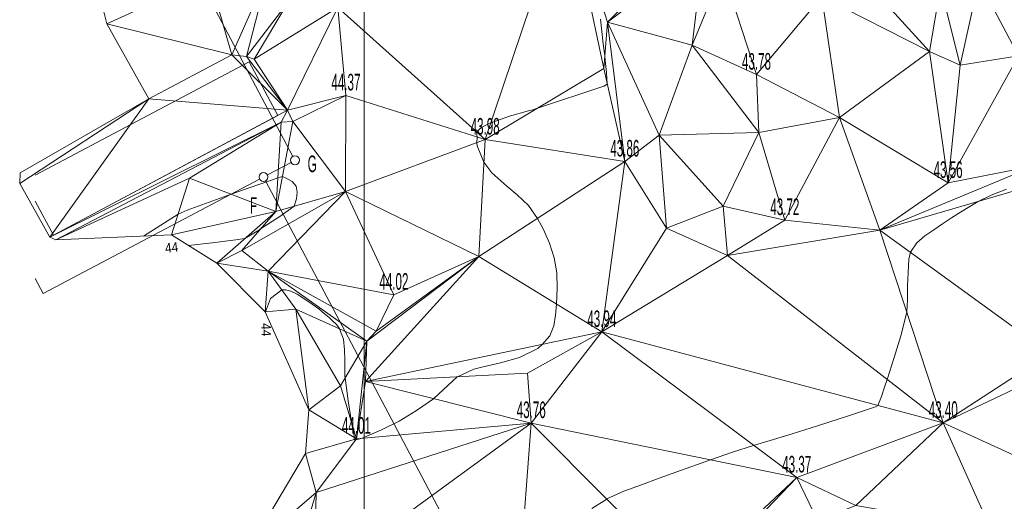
# Model space of a CAD drawing. Extents: x 79271 to 79617, y -3659238 to -3658956.
# Tile 2 of 29: x 79271 to 79354, y -3659144 to -3659104. Entities that reach past the tile are written whole.
import ezdxf
from ezdxf.enums import TextEntityAlignment as Align
from ezdxf.lldxf.tags import DXFTag

# ---------------------------------------------------------------- set-up
doc = ezdxf.new("R2010")
doc.units = 0
for name, color, linetype in [('3dFace', 7, 'Continuous'), ('BUILDING', 7, 'Continuous'), ('CODE', 7, 'Continuous'), ('ELEVATION', 7, 'Continuous'), ('ERF_LINES', 7, 'Continuous'), ('GCONTOUR', 7, 'Continuous'), ('GRID', 7, 'Continuous'), ('MCONTOUR', 7, 'Continuous'), ('POLYLINES', 7, 'Continuous')]:
    doc.layers.add(name, color=color, linetype=linetype)
doc.styles.add('Arial', font='arial.ttf', dxfattribs={"height": 1})
tags = doc.linetypes.add('DOTTED500', pattern=[1.2, 0.7, -0.5]).pattern_tags.tags
tags[6:7] = [DXFTag(74, 4), DXFTag(75, 0), DXFTag(340, '0'), DXFTag(46, 0.0), DXFTag(50, 0.0), DXFTag(44, 0.0), DXFTag(45, 0.0)]
tags[4:5] = [DXFTag(74, 4), DXFTag(75, 0), DXFTag(340, '0'), DXFTag(46, 0.0), DXFTag(50, 0.0), DXFTag(44, 0.0), DXFTag(45, 0.0)]

msp = doc.modelspace()

# ---------------------------------------------------------------- linework, layer by layer
at = {"layer": '3dFace', "color": 142, "linetype": 'Continuous', "lineweight": 0, "transparency": 33554687}
for points in [[(79317.103, -3659093.174, 44.309), (79297.787, -3659102.56, 44.366), (79310.197, -3659113.675, 43.977), (79317.103, -3659093.174, 44.309)], [(79317.103, -3659093.174, 44.309), (79310.197, -3659113.675, 43.977), (79320.186, -3659107.694, 44.029), (79317.103, -3659093.174, 44.309)], [(79317.103, -3659093.174, 44.309), (79320.186, -3659107.694, 44.029), (79320.506, -3659103.784, 43.923), (79317.103, -3659093.174, 44.309)], [(79317.103, -3659093.174, 44.309), (79320.506, -3659103.784, 43.923), (79330.964, -3659093.491, 43.902), (79317.103, -3659093.174, 44.309)], [(79320.506, -3659103.784, 43.923), (79328.603, -3659097.687, 43.937), (79330.964, -3659093.491, 43.902), (79320.506, -3659103.784, 43.923)], [(79320.506, -3659103.784, 43.923), (79327.653, -3659105.723, 43.832), (79328.603, -3659097.687, 43.937), (79320.506, -3659103.784, 43.923)], [(79328.603, -3659097.687, 43.937), (79327.653, -3659105.723, 43.832), (79330.212, -3659099.453, 43.888), (79328.603, -3659097.687, 43.937)], [(79347.638, -3659106.249, 43.651), (79341.172, -3659099.153, 43.734), (79338.573, -3659101.625, 43.821), (79347.638, -3659106.249, 43.651)], [(79341.172, -3659099.153, 43.734), (79347.638, -3659106.249, 43.651), (79348.554, -3659100.778, 43.633), (79341.172, -3659099.153, 43.734)], [(79362.964, -3659099.272, 43.569), (79351.795, -3659100.268, 43.756), (79355.138, -3659106.633, 43.569), (79362.964, -3659099.272, 43.569)], [(79278.318, -3659103.923, 44.365), (79286.956, -3659099.962, 44.329), (79277.954, -3659102.454, 44.558), (79278.318, -3659103.923, 44.365)], [(79288.84, -3659106.526, 44.033), (79286.956, -3659099.962, 44.329), (79278.318, -3659103.923, 44.365), (79288.84, -3659106.526, 44.033)], [(79288.84, -3659106.526, 44.033), (79291.881, -3659099.647, 44.437), (79286.956, -3659099.962, 44.329), (79288.84, -3659106.526, 44.033)], [(79290.074, -3659106.672, 44.221), (79291.881, -3659099.647, 44.437), (79288.84, -3659106.526, 44.033), (79290.074, -3659106.672, 44.221)], [(79290.074, -3659106.672, 44.221), (79293.61, -3659102.1, 44.269), (79291.881, -3659099.647, 44.437), (79290.074, -3659106.672, 44.221)], [(79333.059, -3659108.206, 43.781), (79330.212, -3659099.453, 43.888), (79327.653, -3659105.723, 43.832), (79333.059, -3659108.206, 43.781)], [(79338.573, -3659101.625, 43.821), (79330.212, -3659099.453, 43.888), (79333.059, -3659108.206, 43.781), (79338.573, -3659101.625, 43.821)], [(79348.554, -3659100.778, 43.633), (79347.638, -3659106.249, 43.651), (79350.229, -3659107.412, 43.693), (79348.554, -3659100.778, 43.633)], [(79348.554, -3659100.778, 43.633), (79350.229, -3659107.412, 43.693), (79351.795, -3659100.268, 43.756), (79348.554, -3659100.778, 43.633)], [(79351.795, -3659100.268, 43.756), (79350.229, -3659107.412, 43.693), (79355.138, -3659106.633, 43.569), (79351.795, -3659100.268, 43.756)], [(79340.061, -3659111.819, 43.7), (79338.573, -3659101.625, 43.821), (79333.059, -3659108.206, 43.781), (79340.061, -3659111.819, 43.7)], [(79340.061, -3659111.819, 43.7), (79347.638, -3659106.249, 43.651), (79338.573, -3659101.625, 43.821), (79340.061, -3659111.819, 43.7)], [(79290.731, -3659106.9, 44.399), (79293.61, -3659102.1, 44.269), (79290.074, -3659106.672, 44.221), (79290.731, -3659106.9, 44.399)], [(79290.731, -3659106.9, 44.399), (79297.787, -3659102.56, 44.366), (79293.61, -3659102.1, 44.269), (79290.731, -3659106.9, 44.399)], [(79290.731, -3659106.9, 44.399), (79293.549, -3659111.198, 44.255), (79297.787, -3659102.56, 44.366), (79290.731, -3659106.9, 44.399)], [(79297.787, -3659102.56, 44.366), (79293.549, -3659111.198, 44.255), (79298.464, -3659109.956, 44.37), (79297.787, -3659102.56, 44.366)], [(79310.197, -3659113.675, 43.977), (79297.787, -3659102.56, 44.366), (79298.464, -3659109.956, 44.37), (79310.197, -3659113.675, 43.977)], [(79288.84, -3659106.526, 44.033), (79278.318, -3659103.923, 44.365), (79281.863, -3659110.247, 44.273), (79288.84, -3659106.526, 44.033)], [(79320.186, -3659107.694, 44.029), (79321.965, -3659115.522, 43.857), (79320.506, -3659103.784, 43.923), (79320.186, -3659107.694, 44.029)], [(79321.965, -3659115.522, 43.857), (79324.854, -3659113.308, 43.867), (79320.506, -3659103.784, 43.923), (79321.965, -3659115.522, 43.857)], [(79324.854, -3659113.308, 43.867), (79327.653, -3659105.723, 43.832), (79320.506, -3659103.784, 43.923), (79324.854, -3659113.308, 43.867)], [(79333.261, -3659113.067, 43.735), (79327.653, -3659105.723, 43.832), (79324.854, -3659113.308, 43.867), (79333.261, -3659113.067, 43.735)], [(79333.059, -3659108.206, 43.781), (79327.653, -3659105.723, 43.832), (79333.261, -3659113.067, 43.735), (79333.059, -3659108.206, 43.781)], [(79281.863, -3659110.247, 44.273), (79293.549, -3659111.198, 44.255), (79288.84, -3659106.526, 44.033), (79281.863, -3659110.247, 44.273)], [(79288.84, -3659106.526, 44.033), (79293.549, -3659111.198, 44.255), (79290.074, -3659106.672, 44.221), (79288.84, -3659106.526, 44.033)], [(79290.074, -3659106.672, 44.221), (79293.549, -3659111.198, 44.255), (79290.731, -3659106.9, 44.399), (79290.074, -3659106.672, 44.221)], [(79340.061, -3659111.819, 43.7), (79349.204, -3659117.327, 43.562), (79347.638, -3659106.249, 43.651), (79340.061, -3659111.819, 43.7)], [(79347.638, -3659106.249, 43.651), (79349.204, -3659117.327, 43.562), (79350.229, -3659107.412, 43.693), (79347.638, -3659106.249, 43.651)], [(79355.138, -3659106.633, 43.569), (79349.204, -3659117.327, 43.562), (79356.509, -3659115.885, 43.536), (79355.138, -3659106.633, 43.569)], [(79355.138, -3659106.633, 43.569), (79350.229, -3659107.412, 43.693), (79349.204, -3659117.327, 43.562), (79355.138, -3659106.633, 43.569)], [(79320.186, -3659107.694, 44.029), (79310.197, -3659113.675, 43.977), (79321.965, -3659115.522, 43.857), (79320.186, -3659107.694, 44.029)], [(79340.061, -3659111.819, 43.7), (79333.059, -3659108.206, 43.781), (79333.261, -3659113.067, 43.735), (79340.061, -3659111.819, 43.7)], [(79293.996, -3659112.152, 44.201), (79298.464, -3659109.956, 44.37), (79293.549, -3659111.198, 44.255), (79293.996, -3659112.152, 44.201)], [(79293.996, -3659112.152, 44.201), (79298.44, -3659118.04, 44.356), (79298.464, -3659109.956, 44.37), (79293.996, -3659112.152, 44.201)], [(79298.464, -3659109.956, 44.37), (79298.44, -3659118.04, 44.356), (79310.197, -3659113.675, 43.977), (79298.464, -3659109.956, 44.37)], [(79273.507, -3659121.905, 44.255), (79281.863, -3659110.247, 44.273), (79270.976, -3659117.358, 44.337), (79273.507, -3659121.905, 44.255)], [(79270.976, -3659117.358, 44.337), (79281.863, -3659110.247, 44.273), (79271.006, -3659116.476, 44.383), (79270.976, -3659117.358, 44.337)], [(79273.507, -3659121.905, 44.255), (79293.549, -3659111.198, 44.255), (79281.863, -3659110.247, 44.273), (79273.507, -3659121.905, 44.255)], [(79273.507, -3659121.905, 44.255), (79293.021, -3659112.218, 44.214), (79293.549, -3659111.198, 44.255), (79273.507, -3659121.905, 44.255)], [(79293.996, -3659112.152, 44.201), (79293.549, -3659111.198, 44.255), (79293.021, -3659112.218, 44.214), (79293.996, -3659112.152, 44.201)], [(79274.021, -3659122.106, 44.22), (79293.021, -3659112.218, 44.214), (79273.507, -3659121.905, 44.255), (79274.021, -3659122.106, 44.22)], [(79274.021, -3659122.106, 44.22), (79285.293, -3659116.912, 44.121), (79293.021, -3659112.218, 44.214), (79274.021, -3659122.106, 44.22)], [(79285.293, -3659116.912, 44.121), (79292.551, -3659119.732, 43.871), (79293.021, -3659112.218, 44.214), (79285.293, -3659116.912, 44.121)], [(79293.021, -3659112.218, 44.214), (79292.551, -3659119.732, 43.871), (79293.996, -3659112.152, 44.201), (79293.021, -3659112.218, 44.214)], [(79293.996, -3659112.152, 44.201), (79292.551, -3659119.732, 43.871), (79298.44, -3659118.04, 44.356), (79293.996, -3659112.152, 44.201)], [(79333.261, -3659113.067, 43.735), (79335.446, -3659120.452, 43.719), (79340.061, -3659111.819, 43.7), (79333.261, -3659113.067, 43.735)], [(79340.061, -3659111.819, 43.7), (79335.446, -3659120.452, 43.719), (79343.464, -3659121.295, 43.577), (79340.061, -3659111.819, 43.7)], [(79340.061, -3659111.819, 43.7), (79343.464, -3659121.295, 43.577), (79349.204, -3659117.327, 43.562), (79340.061, -3659111.819, 43.7)], [(79325.483, -3659121.123, 43.942), (79324.854, -3659113.308, 43.867), (79321.965, -3659115.522, 43.857), (79325.483, -3659121.123, 43.942)], [(79333.261, -3659113.067, 43.735), (79324.854, -3659113.308, 43.867), (79330.255, -3659119.277, 43.762), (79333.261, -3659113.067, 43.735)], [(79330.255, -3659119.277, 43.762), (79324.854, -3659113.308, 43.867), (79325.483, -3659121.123, 43.942), (79330.255, -3659119.277, 43.762)], [(79330.255, -3659119.277, 43.762), (79335.446, -3659120.452, 43.719), (79333.261, -3659113.067, 43.735), (79330.255, -3659119.277, 43.762)], [(79298.44, -3659118.04, 44.356), (79309.666, -3659123.524, 44.096), (79310.197, -3659113.675, 43.977), (79298.44, -3659118.04, 44.356)], [(79310.197, -3659113.675, 43.977), (79309.666, -3659123.524, 44.096), (79321.965, -3659115.522, 43.857), (79310.197, -3659113.675, 43.977)], [(79321.965, -3659115.522, 43.857), (79309.666, -3659123.524, 44.096), (79320.027, -3659129.877, 43.944), (79321.965, -3659115.522, 43.857)], [(79321.965, -3659115.522, 43.857), (79320.027, -3659129.877, 43.944), (79325.483, -3659121.123, 43.942), (79321.965, -3659115.522, 43.857)], [(79356.509, -3659115.885, 43.536), (79349.204, -3659117.327, 43.562), (79343.464, -3659121.295, 43.577), (79356.509, -3659115.885, 43.536)], [(79356.509, -3659115.885, 43.536), (79343.464, -3659121.295, 43.577), (79356.91, -3659117.372, 43.452), (79356.509, -3659115.885, 43.536)], [(79283.774, -3659121.704, 43.93), (79285.293, -3659116.912, 44.121), (79274.021, -3659122.106, 44.22), (79283.774, -3659121.704, 43.93)], [(79283.774, -3659121.704, 43.93), (79292.551, -3659119.732, 43.871), (79285.293, -3659116.912, 44.121), (79283.774, -3659121.704, 43.93)], [(79343.464, -3659121.295, 43.577), (79357.767, -3659131.697, 43.149), (79356.91, -3659117.372, 43.452), (79343.464, -3659121.295, 43.577)], [(79292.551, -3659119.732, 43.871), (79289.694, -3659123.011, 44.159), (79298.44, -3659118.04, 44.356), (79292.551, -3659119.732, 43.871)], [(79289.694, -3659123.011, 44.159), (79291.91, -3659124.75, 44.149), (79298.44, -3659118.04, 44.356), (79289.694, -3659123.011, 44.159)], [(79298.44, -3659118.04, 44.356), (79291.91, -3659124.75, 44.149), (79302.508, -3659126.737, 44.018), (79298.44, -3659118.04, 44.356)], [(79298.44, -3659118.04, 44.356), (79302.508, -3659126.737, 44.018), (79309.666, -3659123.524, 44.096), (79298.44, -3659118.04, 44.356)], [(79287.578, -3659124.072, 44.116), (79292.551, -3659119.732, 43.871), (79283.774, -3659121.704, 43.93), (79287.578, -3659124.072, 44.116)], [(79287.578, -3659124.072, 44.116), (79289.694, -3659123.011, 44.159), (79292.551, -3659119.732, 43.871), (79287.578, -3659124.072, 44.116)], [(79330.255, -3659119.277, 43.762), (79325.483, -3659121.123, 43.942), (79330.606, -3659123.424, 43.799), (79330.255, -3659119.277, 43.762)], [(79330.255, -3659119.277, 43.762), (79330.606, -3659123.424, 43.799), (79335.446, -3659120.452, 43.719), (79330.255, -3659119.277, 43.762)], [(79343.464, -3659121.295, 43.577), (79335.446, -3659120.452, 43.719), (79330.606, -3659123.424, 43.799), (79343.464, -3659121.295, 43.577)], [(79325.483, -3659121.123, 43.942), (79320.027, -3659129.877, 43.944), (79330.606, -3659123.424, 43.799), (79325.483, -3659121.123, 43.942)], [(79348.795, -3659137.537, 43.395), (79343.464, -3659121.295, 43.577), (79330.606, -3659123.424, 43.799), (79348.795, -3659137.537, 43.395)], [(79357.767, -3659131.697, 43.149), (79343.464, -3659121.295, 43.577), (79348.795, -3659137.537, 43.395), (79357.767, -3659131.697, 43.149)], [(79287.578, -3659124.072, 44.116), (79291.91, -3659124.75, 44.149), (79289.694, -3659123.011, 44.159), (79287.578, -3659124.072, 44.116)], [(79291.66, -3659128.17, 44.002), (79291.91, -3659124.75, 44.149), (79287.578, -3659124.072, 44.116), (79291.66, -3659128.17, 44.002)], [(79300.122, -3659134.032, 44.166), (79309.666, -3659123.524, 44.096), (79300.237, -3659130.641, 44.097), (79300.122, -3659134.032, 44.166)], [(79300.122, -3659134.032, 44.166), (79320.027, -3659129.877, 43.944), (79309.666, -3659123.524, 44.096), (79300.122, -3659134.032, 44.166)], [(79300.237, -3659130.641, 44.097), (79309.666, -3659123.524, 44.096), (79301.014, -3659129.814, 44.055), (79300.237, -3659130.641, 44.097)], [(79301.014, -3659129.814, 44.055), (79309.666, -3659123.524, 44.096), (79302.508, -3659126.737, 44.018), (79301.014, -3659129.814, 44.055)], [(79320.027, -3659129.877, 43.944), (79348.795, -3659137.537, 43.395), (79330.606, -3659123.424, 43.799), (79320.027, -3659129.877, 43.944)], [(79291.66, -3659128.17, 44.002), (79294.239, -3659127.965, 43.845), (79291.91, -3659124.75, 44.149), (79291.66, -3659128.17, 44.002)], [(79294.239, -3659127.965, 43.845), (79300.237, -3659130.641, 44.097), (79291.91, -3659124.75, 44.149), (79294.239, -3659127.965, 43.845)], [(79300.237, -3659130.641, 44.097), (79301.014, -3659129.814, 44.055), (79291.91, -3659124.75, 44.149), (79300.237, -3659130.641, 44.097)], [(79291.91, -3659124.75, 44.149), (79301.014, -3659129.814, 44.055), (79302.508, -3659126.737, 44.018), (79291.91, -3659124.75, 44.149)], [(79295.336, -3659136.441, 43.796), (79294.239, -3659127.965, 43.845), (79291.66, -3659128.17, 44.002), (79295.336, -3659136.441, 43.796)], [(79295.336, -3659136.441, 43.796), (79298.001, -3659134.418, 43.979), (79294.239, -3659127.965, 43.845), (79295.336, -3659136.441, 43.796)], [(79294.239, -3659127.965, 43.845), (79298.001, -3659134.418, 43.979), (79300.237, -3659130.641, 44.097), (79294.239, -3659127.965, 43.845)], [(79313.767, -3659133.344, 43.873), (79320.027, -3659129.877, 43.944), (79300.122, -3659134.032, 44.166), (79313.767, -3659133.344, 43.873)], [(79320.027, -3659129.877, 43.944), (79313.767, -3659133.344, 43.873), (79314.08, -3659137.55, 43.762), (79320.027, -3659129.877, 43.944)], [(79314.08, -3659137.55, 43.762), (79336.45, -3659142.13, 43.374), (79320.027, -3659129.877, 43.944), (79314.08, -3659137.55, 43.762)], [(79336.45, -3659142.13, 43.374), (79348.795, -3659137.537, 43.395), (79320.027, -3659129.877, 43.944), (79336.45, -3659142.13, 43.374)], [(79298.001, -3659134.418, 43.979), (79299.348, -3659138.864, 44.008), (79300.237, -3659130.641, 44.097), (79298.001, -3659134.418, 43.979)], [(79299.348, -3659138.864, 44.008), (79300.122, -3659134.032, 44.166), (79300.237, -3659130.641, 44.097), (79299.348, -3659138.864, 44.008)], [(79357.767, -3659131.697, 43.149), (79348.795, -3659137.537, 43.395), (79355.846, -3659134.175, 43.265), (79357.767, -3659131.697, 43.149)], [(79300.122, -3659134.032, 44.166), (79299.348, -3659138.864, 44.008), (79314.08, -3659137.55, 43.762), (79300.122, -3659134.032, 44.166)], [(79300.122, -3659134.032, 44.166), (79314.08, -3659137.55, 43.762), (79313.767, -3659133.344, 43.873), (79300.122, -3659134.032, 44.166)], [(79295.336, -3659136.441, 43.796), (79299.348, -3659138.864, 44.008), (79298.001, -3659134.418, 43.979), (79295.336, -3659136.441, 43.796)], [(79348.795, -3659137.537, 43.395), (79359.341, -3659142.363, 43.215), (79355.846, -3659134.175, 43.265), (79348.795, -3659137.537, 43.395)], [(79295.066, -3659140.099, 43.814), (79299.348, -3659138.864, 44.008), (79295.336, -3659136.441, 43.796), (79295.066, -3659140.099, 43.814)], [(79295.792, -3659150.88, 43.73), (79312.84, -3659153.95, 43.417), (79314.08, -3659137.55, 43.762), (79295.792, -3659150.88, 43.73)], [(79295.792, -3659150.88, 43.73), (79314.08, -3659137.55, 43.762), (79295.959, -3659143.397, 43.713), (79295.792, -3659150.88, 43.73)], [(79295.959, -3659143.397, 43.713), (79314.08, -3659137.55, 43.762), (79299.348, -3659138.864, 44.008), (79295.959, -3659143.397, 43.713)], [(79312.84, -3659153.95, 43.417), (79327.259, -3659150.765, 43.22), (79314.08, -3659137.55, 43.762), (79312.84, -3659153.95, 43.417)], [(79327.259, -3659150.765, 43.22), (79336.45, -3659142.13, 43.374), (79314.08, -3659137.55, 43.762), (79327.259, -3659150.765, 43.22)], [(79341.436, -3659144.491, 43.331), (79348.795, -3659137.537, 43.395), (79336.45, -3659142.13, 43.374), (79341.436, -3659144.491, 43.331)], [(79341.436, -3659144.491, 43.331), (79352.806, -3659146.482, 43.1), (79348.795, -3659137.537, 43.395), (79341.436, -3659144.491, 43.331)], [(79348.795, -3659137.537, 43.395), (79352.806, -3659146.482, 43.1), (79359.341, -3659142.363, 43.215), (79348.795, -3659137.537, 43.395)], [(79295.959, -3659143.397, 43.713), (79299.348, -3659138.864, 44.008), (79295.066, -3659140.099, 43.814), (79295.959, -3659143.397, 43.713)], [(79290.15, -3659148.39, 43.718), (79295.959, -3659143.397, 43.713), (79295.066, -3659140.099, 43.814), (79290.15, -3659148.39, 43.718)], [(79327.259, -3659150.765, 43.22), (79329.394, -3659149.518, 43.5), (79336.45, -3659142.13, 43.374), (79327.259, -3659150.765, 43.22)], [(79329.394, -3659149.518, 43.5), (79338.211, -3659145.752, 43.239), (79336.45, -3659142.13, 43.374), (79329.394, -3659149.518, 43.5)], [(79336.45, -3659142.13, 43.374), (79338.211, -3659145.752, 43.239), (79341.436, -3659144.491, 43.331), (79336.45, -3659142.13, 43.374)], [(79352.806, -3659146.482, 43.1), (79356.175, -3659145.248, 42.937), (79359.341, -3659142.363, 43.215), (79352.806, -3659146.482, 43.1)], [(79294.1, -3659149.681, 43.851), (79295.959, -3659143.397, 43.713), (79290.15, -3659148.39, 43.718), (79294.1, -3659149.681, 43.851)], [(79295.792, -3659150.88, 43.73), (79295.959, -3659143.397, 43.713), (79294.1, -3659149.681, 43.851), (79295.792, -3659150.88, 43.73)]]:
    msp.add_3dface(points, dxfattribs=at)
at = {"layer": 'BUILDING', "color": 21, "linetype": 'Continuous', "lineweight": 9, "transparency": 33554687}
for p, q in [((79290.313, -3659107.121, 44.299), (79272.283, -3659116.666, 44.237)), ((79292.716, -3659111.643, 44.114), (79290.313, -3659107.121, 44.121)), ((79292.716, -3659111.643, 44.155), (79273.823, -3659121.736, 44.155)), ((79273.823, -3659121.736, 44.12), (79272.283, -3659118.86, 44.283))]:
    msp.add_line(p, q, dxfattribs=at)
at = {"layer": 'ERF_LINES', "color": 9, "linetype": 'Continuous', "lineweight": 9, "transparency": 33554687}
for p, q in [((79293.994, -3659115.084), (79283.113, -3659094.538)), ((79291.849, -3659116.643), (79293.838, -3659115.59)), ((79332.356, -3659193.939), (79291.693, -3659117.15))]:
    msp.add_line(p, q, dxfattribs=at)
at = {"layer": 'ERF_LINES', "color": 9, "linetype": 'DOTTED500', "lineweight": 9, "transparency": 33554687}
for p in [(79291.186, -3659116.994), (79272.283, -3659125.369)]:
    msp.add_line(p, (79272.959, -3659126.646), dxfattribs=at)
at = {"layer": 'ERF_LINES', "color": 9, "linetype": 'Continuous', "lineweight": 9, "transparency": 33554687}
for centre in [(79294.169, -3659115.415, 44.118), (79291.518, -3659116.819, 44.024)]:
    msp.add_circle(centre, 0.375, dxfattribs=at)
at = {"layer": 'GCONTOUR', "color": 9, "linetype": 'Continuous', "lineweight": 9, "elevation": 43.5}
msp.add_lwpolyline([(79319.198, -3659144.741), (79320.44, -3659143.945), (79320.451, -3659143.939), (79321.893, -3659143.291), (79323.372, -3659142.741), (79324.853, -3659142.199), (79326.337, -3659141.662), (79329.187, -3659140.643), (79331.035, -3659140.01), (79332.82, -3659139.422), (79332.984, -3659139.37), (79333.455, -3659139.243), (79334.481, -3659138.936), (79336.062, -3659138.448), (79338.197, -3659137.777), (79340.886, -3659136.922), (79343.081, -3659136.177), (79343.294, -3659136.072), (79343.601, -3659135.304), (79343.859, -3659134.521), (79344.069, -3659133.87), (79344.654, -3659132.032), (79345.22, -3659130.188), (79345.694, -3659128.318), (79345.72, -3659128.169), (79345.784, -3659127.158), (79345.784, -3659125.983), (79345.908, -3659123.744), (79346.038, -3659123.167), (79346.558, -3659122.359), (79347.257, -3659121.79), (79347.992, -3659121.267), (79348.738, -3659120.761), (79349.495, -3659120.268), (79350.26, -3659119.787), (79351.031, -3659119.314), (79351.749, -3659118.878), (79352.839, -3659118.357), (79354.12, -3659117.856)], dxfattribs=at)
at = {"layer": 'GRID', "color": 142, "linetype": 'Continuous', "lineweight": 9, "transparency": 33554687}
msp.add_line((79300, -3659238.285), (79300, -3658956.285), dxfattribs=at)
at = {"layer": 'MCONTOUR', "color": 9, "linetype": 'Continuous', "lineweight": 9, "transparency": 33554687}
for p, q in [((79292.187, -3659117.096, 44), (79290.305, -3659117.748, 44)), ((79292.728, -3659116.907, 44), (79292.187, -3659117.096, 44)), ((79293.116, -3659116.769, 44), (79292.728, -3659116.907, 44)), ((79293.372, -3659116.888, 44), (79293.116, -3659116.769, 44)), ((79293.925, -3659117.206, 44), (79293.372, -3659116.888, 44)), ((79294.263, -3659117.609, 44), (79293.925, -3659117.206, 44)), ((79288.807, -3659118.277, 44), (79286.952, -3659118.949, 44)), ((79290.305, -3659117.748, 44), (79288.807, -3659118.277, 44)), ((79294.361, -3659118.108, 44), (79294.263, -3659117.609, 44)), ((79294.289, -3659118.676, 44), (79294.361, -3659118.108, 44)), ((79286.952, -3659118.949, 44), (79285.1, -3659119.63, 44)), ((79294.117, -3659119.282, 44), (79294.289, -3659118.676, 44)), ((79284.331, -3659119.948, 44), (79282.863, -3659120.871, 44)), ((79285.1, -3659119.63, 44), (79284.331, -3659119.948, 44)), ((79292.9, -3659120.149, 44), (79294.117, -3659119.282, 44)), ((79282.863, -3659120.871, 44), (79281.421, -3659121.801, 44)), ((79291.272, -3659121.2, 44), (79292.9, -3659120.149, 44)), ((79289.933, -3659122.017, 44), (79291.179, -3659121.26, 44)), ((79291.179, -3659121.26, 44), (79291.272, -3659121.2, 44)), ((79285.205, -3659122.595, 44), (79287.191, -3659122.362, 44)), ((79287.191, -3659122.362, 44), (79289.176, -3659122.114, 44)), ((79289.176, -3659122.114, 44), (79289.933, -3659122.017, 44))]:
    msp.add_line(p, q, dxfattribs=at)
at = {"layer": 'MCONTOUR', "color": 9, "linetype": 'Continuous', "lineweight": 9, "elevation": 44}
msp.add_lwpolyline([(79291.696, -3659128.251), (79291.693, -3659128.167), (79292.111, -3659127.051), (79293.052, -3659126.326), (79293.378, -3659126.33), (79293.822, -3659126.448), (79294.369, -3659126.702), (79295.006, -3659127.102), (79295.626, -3659127.533), (79296.171, -3659127.936), (79296.644, -3659128.308), (79297.044, -3659128.649), (79297.373, -3659128.956), (79297.633, -3659129.228), (79297.826, -3659129.461), (79297.928, -3659129.611), (79298.259, -3659130.478), (79298.333, -3659131.375), (79298.37, -3659132.275), (79298.38, -3659133.179), (79298.381, -3659133.59), (79298.398, -3659133.747), (79298.662, -3659135.686), (79298.973, -3659137.618), (79298.975, -3659137.634), (79299.196, -3659138.772), (79299.171, -3659138.915), (79299.256, -3659138.987), (79299.829, -3659138.821), (79301.413, -3659138.142), (79302.951, -3659137.38), (79304.418, -3659136.489), (79305.83, -3659135.498), (79305.858, -3659135.478), (79307.847, -3659133.646), (79307.854, -3659133.642), (79309.232, -3659133.003), (79310.037, -3659132.813), (79311.498, -3659132.478), (79313.081, -3659132.012), (79314.639, -3659131.273), (79315.008, -3659130.925), (79315.634, -3659130.196), (79315.974, -3659129.364), (79316.137, -3659128.47), (79316.211, -3659127.545), (79316.211, -3659127.537), (79316.275, -3659126.205), (79316.237, -3659124.895), (79316.023, -3659123.623), (79315.622, -3659122.393), (79315.073, -3659121.197), (79314.607, -3659120.309), (79313.848, -3659119.226), (79312.892, -3659118.329), (79312.021, -3659117.597), (79310.753, -3659116.461), (79310.094, -3659115.577), (79309.526, -3659114.204), (79309.484, -3659113.94), (79309.511, -3659113.459), (79309.464, -3659113.018), (79309.908, -3659112.634), (79310.427, -3659112.371), (79310.675, -3659112.256), (79312.251, -3659111.704), (79313.858, -3659111.253), (79314.213, -3659111.156), (79314.611, -3659111.032), (79316.474, -3659110.422), (79318.337, -3659109.804), (79320.198, -3659109.174), (79320.486, -3659109.015), (79320.448, -3659108.516), (79320.407, -3659108.018), (79320.363, -3659107.52), (79320.314, -3659107.022), (79320.274, -3659106.623), (79320.273, -3659106.617), (79320.136, -3659105.612), (79319.922, -3659103.532)], dxfattribs=at)
at = {"layer": 'POLYLINES', "color": 151, "linetype": 'Continuous', "lineweight": 9, "transparency": 33554687}
for p, q in [((79277.954, -3659102.454, 44.558), (79278.318, -3659103.923, 44.365)), ((79277.954, -3659102.454, 44.558), (79278.318, -3659103.923, 44.365)), ((79277.954, -3659102.454, 44.558), (79278.318, -3659103.923, 44.365)), ((79278.318, -3659103.923, 44.365), (79281.863, -3659110.247, 44.273)), ((79278.318, -3659103.923, 44.365), (79281.863, -3659110.247, 44.273)), ((79278.318, -3659103.923, 44.365), (79281.863, -3659110.247, 44.273)), ((79281.863, -3659110.247, 44.273), (79271.006, -3659116.476, 44.383)), ((79281.863, -3659110.247, 44.273), (79271.006, -3659116.476, 44.383)), ((79281.863, -3659110.247, 44.273), (79271.006, -3659116.476, 44.383)), ((79271.006, -3659116.476, 44.383), (79270.976, -3659117.358, 44.337)), ((79271.006, -3659116.476, 44.383), (79270.976, -3659117.358, 44.337)), ((79271.006, -3659116.476, 44.383), (79270.976, -3659117.358, 44.337)), ((79270.976, -3659117.358, 44.337), (79273.507, -3659121.905, 44.255)), ((79270.976, -3659117.358, 44.337), (79273.507, -3659121.905, 44.255)), ((79270.976, -3659117.358, 44.337), (79273.507, -3659121.905, 44.255)), ((79274.021, -3659122.106, 44.22), (79283.774, -3659121.704, 43.93)), ((79274.021, -3659122.106, 44.22), (79283.774, -3659121.704, 43.93)), ((79274.021, -3659122.106, 44.22), (79283.774, -3659121.704, 43.93)), ((79283.774, -3659121.704, 43.93), (79287.578, -3659124.072, 44.116)), ((79283.774, -3659121.704, 43.93), (79287.578, -3659124.072, 44.116)), ((79283.774, -3659121.704, 43.93), (79287.578, -3659124.072, 44.116)), ((79273.507, -3659121.905, 44.255), (79274.021, -3659122.106, 44.22)), ((79273.507, -3659121.905, 44.255), (79274.021, -3659122.106, 44.22)), ((79273.507, -3659121.905, 44.255), (79274.021, -3659122.106, 44.22)), ((79287.578, -3659124.072, 44.116), (79291.66, -3659128.17, 44.002)), ((79287.578, -3659124.072, 44.116), (79291.66, -3659128.17, 44.002)), ((79287.578, -3659124.072, 44.116), (79291.66, -3659128.17, 44.002)), ((79291.66, -3659128.17, 44.002), (79295.336, -3659136.441, 43.796)), ((79291.66, -3659128.17, 44.002), (79295.336, -3659136.441, 43.796)), ((79291.66, -3659128.17, 44.002), (79295.336, -3659136.441, 43.796)), ((79295.336, -3659136.441, 43.796), (79295.066, -3659140.099, 43.814)), ((79295.336, -3659136.441, 43.796), (79295.066, -3659140.099, 43.814)), ((79295.336, -3659136.441, 43.796), (79295.066, -3659140.099, 43.814)), ((79295.066, -3659140.099, 43.814), (79290.15, -3659148.39, 43.718)), ((79295.066, -3659140.099, 43.814), (79290.15, -3659148.39, 43.718)), ((79295.066, -3659140.099, 43.814), (79290.15, -3659148.39, 43.718))]:
    msp.add_line(p, q, dxfattribs=at)
at = {"layer": 'POLYLINES', "color": 18, "linetype": 'Continuous', "lineweight": 9, "transparency": 33554687}
for p, q in [((79277.954, -3659102.454, 44.558), (79278.318, -3659103.923, 44.365)), ((79278.318, -3659103.923, 44.365), (79281.863, -3659110.247, 44.273)), ((79281.863, -3659110.247, 44.273), (79271.006, -3659116.476, 44.383)), ((79271.006, -3659116.476, 44.383), (79270.976, -3659117.358, 44.337)), ((79270.976, -3659117.358, 44.337), (79273.507, -3659121.905, 44.255)), ((79274.021, -3659122.106, 44.22), (79283.774, -3659121.704, 43.93)), ((79283.774, -3659121.704, 43.93), (79287.578, -3659124.072, 44.116)), ((79273.507, -3659121.905, 44.255), (79274.021, -3659122.106, 44.22)), ((79287.578, -3659124.072, 44.116), (79291.66, -3659128.17, 44.002)), ((79291.66, -3659128.17, 44.002), (79295.336, -3659136.441, 43.796)), ((79295.336, -3659136.441, 43.796), (79295.066, -3659140.099, 43.814)), ((79295.066, -3659140.099, 43.814), (79290.15, -3659148.39, 43.718))]:
    msp.add_line(p, q, dxfattribs=at)

# ---------------------------------------------------------------- texts
at = {"layer": 'CODE', "color": 8, "transparency": 33554687, "style": 'Arial', "width": 0.5}
for s, p in [('G', (79295.623, -3659116.834, 44.183)), ('F', (79290.671, -3659120.345, 43.896))]:
    msp.add_text(s, height=1.4, dxfattribs=at).set_placement(p, align=Align.BOTTOM_CENTER)
at = {"layer": 'ELEVATION', "color": 8, "transparency": 33554687, "style": 'Arial', "width": 0.5}
for s, p in [('43.78', (79333.059, -3659108.206, 43.781)), ('44.37', (79298.464, -3659109.956, 44.37)), ('43.98', (79310.197, -3659113.675, 43.977)), ('43.86', (79321.965, -3659115.522, 43.857)), ('43.56', (79349.204, -3659117.327, 43.562)), ('43.72', (79335.446, -3659120.452, 43.719)), ('44.02', (79302.508, -3659126.737, 44.018)), ('43.94', (79320.027, -3659129.877, 43.944)), ('43.76', (79314.08, -3659137.55, 43.762)), ('43.40', (79348.795, -3659137.537, 43.395)), ('44.01', (79299.348, -3659138.864, 44.008)), ('43.37', (79336.45, -3659142.13, 43.374))]:
    msp.add_text(s, height=1.4, dxfattribs=at).set_placement(p, align=Align.BOTTOM_CENTER)
at = {"layer": 'MCONTOUR', "color": 9, "transparency": 33554687, "style": 'Arial', "width": 0.9}
for rotation, p in [(6.69439, (79283.775, -3659122.763, 44.5)), (271.9589, (79291.745, -3659129.69, 44.5))]:
    msp.add_text('44', height=0.8, rotation=rotation, dxfattribs=at).set_placement(p, align=Align.MIDDLE_CENTER)

doc.saveas('drawing.dxf')
